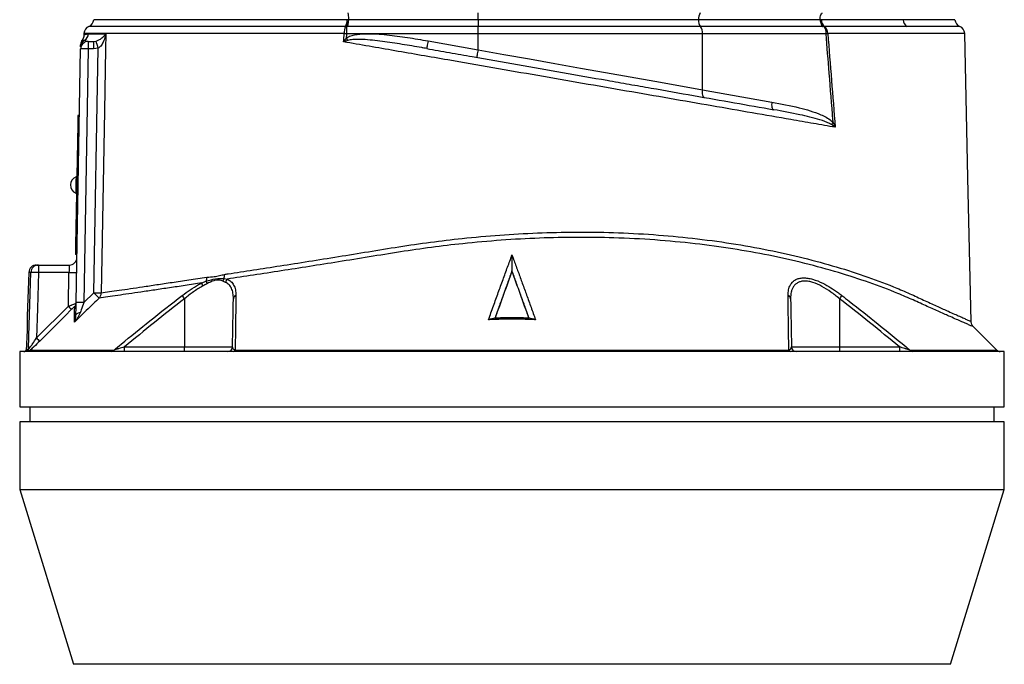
# Model space of a CAD drawing. Header units: millimetres. Extents: x 1082 to 1944, y 830 to 2111.
# Tile 5 of 6: x 1440 to 1759, y 1600 to 1809. Entities that reach past the tile are written whole.
import ezdxf

# ---------------------------------------------------------------- set-up
doc = ezdxf.new("R2010")
doc.units = ezdxf.units.MM

msp = doc.modelspace()

# ---------------------------------------------------------------- linework, layer by layer
at = {"color": 7, "linetype": 'Continuous', "lineweight": 25}
for p, q in [((1588.46, 1808.54), (1588.46, 1810.75)), ((1463.96, 1808.54), (1463.96, 1808.51)), ((1545.82, 1806.32), (1545.55, 1806.34)), ((1545.82, 1806.32), (1545.82, 1804.01)), ((1546.12, 1806.3), (1545.82, 1806.32)), ((1546.47, 1808.51), (1546.01, 1808.51)), ((1588.46, 1806.3), (1546.12, 1806.3)), ((1546.47, 1808.51), (1546.42, 1807.95)), ((1588.46, 1808.51), (1546.47, 1808.51)), ((1588.46, 1808.54), (1546.48, 1808.54)), ((1546.48, 1808.54), (1546.48, 1808.51)), ((1659.88, 1808.54), (1588.46, 1808.54)), ((1588.46, 1808.54), (1588.46, 1808.51)), ((1588.46, 1808.51), (1588.46, 1806.3)), ((1659.88, 1808.51), (1588.46, 1808.51)), ((1588.46, 1804.01), (1588.46, 1806.3)), ((1660.52, 1806.3), (1588.46, 1806.3)), ((1659.88, 1808.54), (1659.88, 1808.51)), ((1699.28, 1808.54), (1659.88, 1808.54)), ((1699.28, 1808.51), (1659.88, 1808.51)), ((1700.2, 1806.3), (1660.52, 1806.3)), ((1699.28, 1808.54), (1699.28, 1808.51)), ((1726.22, 1808.54), (1699.28, 1808.54)), ((1699.38, 1808.51), (1699.28, 1808.51)), ((1699.73, 1808.51), (1699.38, 1808.51)), ((1700.56, 1806.33), (1700.2, 1806.3)), ((1700.74, 1806.34), (1700.56, 1806.33)), ((1726.22, 1808.54), (1726.22, 1808.51)), ((1742.96, 1808.51), (1742.96, 1808.54)), ((1460.79, 1804.07), (1460.78, 1803.5)), ((1588.46, 1804.01), (1545.82, 1804.01)), ((1661.15, 1804.01), (1588.46, 1804.01)), ((1588.46, 1798.8), (1588.46, 1804.01)), ((1661.15, 1785.8), (1661.15, 1804.01)), ((1701.21, 1804.01), (1661.15, 1804.01)), ((1460.27, 1802.01), (1460.31, 1802.01)), ((1462.18, 1801.51), (1462.18, 1799.06)), ((1462.18, 1801.51), (1463.85, 1801.51)), ((1463.85, 1801.51), (1464.71, 1801.63)), ((1463.85, 1801.51), (1463.85, 1799.06)), ((1465.42, 1799.29), (1463.85, 1799.06)), ((1464.02, 1720), (1465.42, 1799.29)), ((1571.47, 1799.26), (1570.34, 1799.46)), ((1572.25, 1801.66), (1588.46, 1798.8)), ((1458.25, 1716.86), (1459.68, 1799.06)), ((1462.18, 1799.06), (1460.75, 1716.86)), ((1463.85, 1799.06), (1462.18, 1799.06)), ((1661.15, 1785.8), (1683.64, 1781.84)), ((1459.31, 1777.52), (1458.81, 1777.53)), ((1458.76, 1774.53), (1458.07, 1735.44)), ((1459.26, 1774.52), (1458.76, 1774.53)), ((1458.46, 1757.64), (1458.21, 1757.64)), ((1458.12, 1752.34), (1458.37, 1752.34)), ((1458.57, 1735.43), (1458.07, 1735.44)), ((1458.52, 1732.43), (1458.02, 1732.44)), ((1445.42, 1729.01), (1446.06, 1729.01)), ((1446.06, 1729.01), (1456, 1729.01)), ((1446.06, 1729.01), (1446.06, 1726.6)), ((1442.92, 1726.6), (1442.43, 1712.44)), ((1455.92, 1726.6), (1446.06, 1726.6)), ((1455.73, 1715.67), (1455.92, 1726.6)), ((1599.46, 1727.01), (1599.46, 1727.16)), ((1498.97, 1723.2), (1500.42, 1723.77)), ((1506.66, 1723.41), (1505.82, 1723.79)), ((1506.16, 1724.61), (1507.18, 1724.44)), ((1460.75, 1716.86), (1464.02, 1720)), ((1493.4, 1718.11), (1493.4, 1702.49)), ((1705.53, 1718.11), (1705.53, 1702.49)), ((1445.39, 1705.37), (1455.73, 1715.67)), ((1593.96, 1711.89), (1594, 1711.92)), ((1604.92, 1711.92), (1604.96, 1711.89)), ((1748.93, 1709.02), (1748.93, 1709.02)), ((1756.52, 1701.45), (1748.94, 1709.03)), ((1439.96, 1701.01), (1439.96, 1683.01)), ((1599.46, 1701.01), (1439.96, 1701.01)), ((1442.66, 1701.13), (1441.93, 1701.13)), ((1442.06, 1701.67), (1442.04, 1701.53)), ((1442.06, 1701.67), (1442.78, 1701.67)), ((1443.37, 1701.45), (1470.52, 1701.45)), ((1473.9, 1701.01), (1473.9, 1702.49)), ((1473.9, 1702.49), (1493.4, 1702.49)), ((1493.4, 1702.49), (1508.92, 1702.49)), ((1493.4, 1701.01), (1493.4, 1702.49)), ((1509.78, 1701.45), (1689.14, 1701.45)), ((1758.96, 1701.01), (1599.46, 1701.01)), ((1690, 1702.49), (1705.53, 1702.49)), ((1705.53, 1702.49), (1705.53, 1701.01)), ((1705.53, 1702.49), (1725.03, 1702.49)), ((1725.03, 1702.49), (1725.03, 1701.01)), ((1758.96, 1683.01), (1758.96, 1701.01)), ((1439.96, 1683.01), (1758.96, 1683.01)), ((1443.26, 1683.01), (1443.26, 1678.21)), ((1755.66, 1678.21), (1755.66, 1683.01)), ((1439.96, 1678.21), (1439.96, 1656.24)), ((1599.46, 1678.21), (1439.96, 1678.21)), ((1758.96, 1678.21), (1599.46, 1678.21)), ((1758.96, 1656.24), (1758.96, 1678.21)), ((1439.96, 1656.24), (1457.36, 1599.6)), ((1439.96, 1656.24), (1758.96, 1656.24)), ((1741.56, 1599.6), (1758.96, 1656.24))]:
    msp.add_line(p, q, dxfattribs=at)
at = {"color": 1, "linetype": 'Continuous', "lineweight": 25}
for p, q in [((1546.48, 1808.54), (1463.96, 1808.54)), ((1742.96, 1808.54), (1726.22, 1808.54)), ((1443.58, 1726.6), (1442.92, 1726.6)), ((1728.4, 1701.45), (1756.52, 1701.45)), ((1599.46, 1599.6), (1457.36, 1599.6)), ((1741.56, 1599.6), (1599.46, 1599.6))]:
    msp.add_line(p, q, dxfattribs=at)
at = {"color": 7, "linetype": 'Continuous', "lineweight": 25, "flags": 128}
for points in [[(1467.86, 1803.96), (1467.77, 1798.96), (1467.41, 1778.96), (1466.89, 1749.48), (1466.57, 1731.48), (1466.36, 1719.99)], [(1545.09, 1804.07), (1545.18, 1804.06), (1545.27, 1804.05), (1545.36, 1804.05), (1545.45, 1804.04), (1545.54, 1804.03), (1545.63, 1804.03), (1545.73, 1804.02), (1545.82, 1804.01)], [(1545.82, 1804.01), (1545.8, 1803.79), (1545.71, 1802.59)], [(1545.71, 1802.59), (1545.78, 1802.49), (1545.85, 1802.39), (1545.92, 1802.3), (1545.99, 1802.2), (1546.06, 1802.11), (1546.13, 1802.01), (1546.19, 1801.92), (1546.26, 1801.83)], [(1748.24, 1710.74), (1747.19, 1757.3), (1746.13, 1804.07)], [(1572.25, 1801.66), (1572.17, 1801.18), (1572.09, 1800.72), (1572.01, 1800.29), (1571.95, 1799.92), (1571.89, 1799.61), (1571.85, 1799.39), (1571.83, 1799.25), (1571.82, 1799.2)], [(1588.46, 1798.8), (1588.38, 1798.32), (1588.29, 1797.86), (1588.22, 1797.44), (1588.15, 1797.06), (1588.1, 1796.76), (1588.06, 1796.53), (1588.04, 1796.39), (1588.03, 1796.34)], [(1588.46, 1798.8), (1596.8, 1797.31), (1605.11, 1795.83), (1613.39, 1794.34), (1621.61, 1792.87), (1629.75, 1791.42), (1637.79, 1789.98), (1645.72, 1788.56), (1653.51, 1787.17), (1661.15, 1785.8)], [(1661.15, 1785.8), (1661.1, 1785.34), (1661.09, 1784.9), (1661.12, 1784.49), (1661.19, 1784.12), (1661.29, 1783.81), (1661.43, 1783.58), (1661.59, 1783.42), (1661.77, 1783.34)], [(1683.64, 1781.84), (1683.59, 1781.38), (1683.58, 1780.93), (1683.61, 1780.52), (1683.67, 1780.16), (1683.78, 1779.85), (1683.91, 1779.61), (1684.07, 1779.45), (1684.26, 1779.37)], [(1458.81, 1777.53), (1458.81, 1777.48), (1458.8, 1777.3), (1458.8, 1777.03), (1458.79, 1776.65), (1458.78, 1776.2), (1458.78, 1775.68), (1458.77, 1775.12), (1458.76, 1774.53)], [(1458.16, 1754.99), (1458.15, 1754.03), (1458.13, 1753.21), (1458.12, 1752.62), (1458.12, 1752.35), (1458.12, 1752.34)], [(1458.21, 1757.64), (1458.21, 1757.63), (1458.21, 1757.36), (1458.2, 1756.78), (1458.18, 1755.95), (1458.16, 1754.99)], [(1458.07, 1735.44), (1458.06, 1734.85), (1458.05, 1734.29), (1458.04, 1733.77), (1458.04, 1733.32), (1458.03, 1732.95), (1458.02, 1732.67), (1458.02, 1732.5), (1458.02, 1732.44)], [(1456, 1729.01), (1456, 1728.97), (1456, 1728.83), (1455.99, 1728.61), (1455.98, 1728.31), (1455.97, 1727.95), (1455.95, 1727.53), (1455.94, 1727.07), (1455.92, 1726.6)], [(1442.78, 1701.67), (1442.92, 1706.08), (1443.58, 1726.6)], [(1446.06, 1726.6), (1445.69, 1714.98), (1445.39, 1705.37)], [(1456.78, 1714.67), (1454.66, 1712.55), (1446.44, 1704.36)], [(1458.18, 1712.65), (1458.2, 1712.82), (1458.28, 1712.98), (1458.41, 1713.14), (1458.58, 1713.29), (1458.79, 1713.42), (1459.04, 1713.54), (1459.32, 1713.64), (1459.63, 1713.72)]]:
    msp.add_lwpolyline(points, dxfattribs=at)
at = {"color": 7, "linetype": 'Continuous', "lineweight": 25}
for centre, radius, start, end in [((1663.69, 1808.75), 3.81, 148.3988, 183.1629), ((1463.29, 1804.01), 2.5, 111.4558, 179.0211), ((1461.46, 1808.66), 2.5, 291.4975, 356.8206), ((1549.6, 1804.34), 4.52, 153.7336, 183.4199), ((1541.63, 1808.3), 4.39, 333.4452, 2.7785), ((1542.5, 1808.49), 3.97, 326.8648, 352.1185), ((1663.36, 1808.31), 3.48, 176.7515, 215.2492), ((1657.6, 1804.26), 3.56, 355.9405, 34.9901), ((1702.29, 1808.67), 2.91, 183.0571, 233.5442), ((1702.4, 1808.43), 2.67, 178.195, 231.5351), ((1697.74, 1804.28), 3.48, 355.6364, 36.0552), ((1699.04, 1804.22), 2.71, 356.7303, 51.2431), ((1728.75, 1808.51), 2.52, 180.0562, 239.6386), ((1745.46, 1808.66), 2.5, 183.3296, 248.4532), ((1743.63, 1804.01), 2.5, 1.5015, 68.7485), ((1459.69, 1804.01), 2.5, 300.4309, 358.8439), ((1697.29, 1843.93), 40.11, 275.619, 276.3905), ((1462.18, 1799.01), 2.5, 90, 179), ((1462.18, 1799.68), 2.49, 119.423, 178.9591), ((1462.21, 1800.46), 2.5, 141.3893, 179), ((1323.61, 1757.18), 147.94, 16.5365, 17.4846), ((1460.93, 1763.2), 35.87, 88.0034, 91.9966), ((1707.62, 1771.46), 5.6, 137.526, 146.6983), ((1459.3, 1754.97), 2.88, 112.1203, 245.8797), ((1445.42, 1726.51), 2.5, 90, 178), ((1446.07, 1726.52), 2.49, 90.1159, 178.1241), ((1456, 1731.51), 2.5, 270, 359), ((1444.82, 1704.73), 21.9, 86.7436, 93.2564), ((1456.86, 1744.56), 17.98, 267.0138, 274.9862), ((1502.82, 1725.65), 3.5, 342.7721, 5.3486), ((1501.54, 1723.25), 2.57, 181.0458, 204.8982), ((1497.3, 1724.83), 3.3, 341.1297, 4.685), ((1502.85, 1723.93), 2.44, 183.9845, 203.7188), ((1507.74, 1723.47), 1.95, 143.9674, 170.5619), ((1508.45, 1723.15), 1.81, 134.5197, 171.9541), ((1520.79, 1773.83), 78.23, 223.4775, 225.2438), ((1465.57, 1787.86), 67.87, 268.6943, 270.6735), ((1463.83, 1719.98), 2.53, 317.7519, 0.1654), ((1456.77, 1716.61), 1.48, 314.1399, 358.9555), ((1459.5, 1681.01), 35.87, 88.0035, 91.9965), ((1432.24, 1670.86), 77.28, 37.689, 38.6648), ((1510.38, 1718.01), 1.19, 107.8391, 175.422), ((1688.55, 1718.01), 1.19, 4.5781, 72.1612), ((1766.65, 1670.89), 77.24, 141.3352, 142.3115), ((1468.71, 1728.16), 18.01, 223.8993, 228.5353), ((1458.24, 1717.73), 17.83, 223.895, 228.58), ((1441.34, 1702.51), 1.5, 270, 293.2876), ((1440.55, 1701.73), 1.5, 336.7124, 352.6119), ((1441.28, 1701.73), 1.51, 336.8109, 358.0145), ((1469.63, 1702.15), 1.13, 271.3084, 322.2391), ((1507.42, 1702.51), 1.5, 270, 359), ((1509.1, 1701.75), 0.747, 275.8903, 336.0255), ((1689.83, 1701.75), 0.747, 203.9746, 264.1089), ((1691.5, 1702.51), 1.5, 181, 270), ((1729.3, 1702.15), 1.13, 217.7614, 268.6911), ((1757.58, 1702.51), 1.5, 225, 270)]:
    msp.add_arc(centre, radius, start, end, dxfattribs=at)
for points, knots in [([(1546.29, 1810.75), (1546.29, 1810.72), (1546.34, 1810.55), (1546.4, 1810.12), (1546.47, 1809.38), (1546.47, 1808.82), (1546.48, 1808.54)], [0, 0, 0, 0, 0.072318, 0.382499, 0.691222, 1, 1, 1, 1]), ([(1699.28, 1808.54), (1699.29, 1808.82), (1699.32, 1809.38), (1699.55, 1810.12), (1699.8, 1810.55), (1699.96, 1810.72), (1699.99, 1810.75)], [0, 0, 0, 0, 0.309606, 0.619186, 0.929866, 1, 1, 1, 1]), ([(1546.01, 1808.51), (1544.42, 1808.51), (1539.64, 1808.51), (1531.87, 1808.51), (1523.02, 1808.51), (1514.71, 1808.51), (1506.98, 1808.51), (1499.75, 1808.51), (1493.07, 1808.51), (1486.98, 1808.51), (1481.54, 1808.51), (1476.77, 1808.51), (1472.71, 1808.51), (1469.39, 1808.51), (1466.82, 1808.51), (1465.06, 1808.51), (1464.07, 1808.51), (1464.04, 1808.51), (1464.03, 1808.51)], [0, 0, 0, 0, 0.033917, 0.102056, 0.170194, 0.235296, 0.300398, 0.365499, 0.430601, 0.495703, 0.560804, 0.625906, 0.691007, 0.756109, 0.82121, 0.886312, 0.951413, 1, 1, 1, 1]), ([(1546.42, 1807.95), (1546.41, 1807.76), (1546.39, 1807.59), (1546.34, 1807.26), (1546.31, 1807.1), (1546.26, 1806.82), (1546.23, 1806.69), (1546.19, 1806.53), (1546.17, 1806.48), (1546.15, 1806.38), (1546.13, 1806.34), (1546.12, 1806.3)], [0, 0, 0, 0, 0.25, 0.25, 0.5, 0.5, 0.75, 0.75, 0.875, 0.875, 1, 1, 1, 1]), ([(1699.28, 1808.51), (1699.3, 1808.28), (1699.33, 1808.04), (1699.43, 1807.6), (1699.5, 1807.38), (1699.62, 1807.09), (1699.66, 1807), (1699.76, 1806.83), (1699.8, 1806.75), (1699.91, 1806.6), (1699.96, 1806.53), (1700.08, 1806.4), (1700.14, 1806.35), (1700.2, 1806.3)], [0, 0, 0, 0, 0.25, 0.25, 0.5, 0.5, 0.625, 0.625, 0.75, 0.75, 0.875, 0.875, 1, 1, 1, 1]), ([(1726.23, 1808.51), (1725.19, 1808.51), (1722.09, 1808.51), (1716.57, 1808.51), (1708.87, 1808.51), (1703.03, 1808.51), (1699.73, 1808.51)], [0, 0, 0, 0, 0.1311584, 0.393556, 0.6568209, 1, 1, 1, 1]), ([(1727.48, 1806.34), (1725.48, 1806.34), (1721.4, 1806.34), (1714.83, 1806.34), (1707.95, 1806.34), (1703.14, 1806.34), (1700.74, 1806.34)], [0, 0, 0, 0, 0.249017, 0.507704, 0.753496, 1, 1, 1, 1]), ([(1742.94, 1808.51), (1742.91, 1808.51), (1742.85, 1808.51), (1742.09, 1808.51), (1740.81, 1808.51), (1738.98, 1808.51), (1736.62, 1808.51), (1733.71, 1808.51), (1730.29, 1808.51), (1727.58, 1808.51), (1726.23, 1808.51)], [0, 0, 0, 0, 0.110593, 0.23617, 0.361748, 0.487325, 0.613636, 0.739948, 0.869974, 1, 1, 1, 1]), ([(1460.78, 1803.5), (1460.76, 1803.34), (1460.74, 1803.02), (1460.61, 1802.63), (1460.47, 1802.36), (1460.35, 1802.16), (1460.29, 1802.09), (1460.26, 1802.04)], [0, 0, 0, 0, 0.174275, 0.346962, 0.5104, 0.721622, 1, 1, 1, 1]), ([(1462.2, 1803.96), (1462.34, 1803.96), (1463.59, 1803.96), (1465.57, 1803.96), (1467.86, 1803.96)], [0.51660447, 0.51660447, 0.51660447, 0.51660447, 0.51992496, 0.5444184, 0.5444184, 0.5444184, 0.5444184]), ([(1464.71, 1801.63), (1465.01, 1801.74), (1465.77, 1802.01), (1466.75, 1802.72), (1467.44, 1803.39), (1467.78, 1803.84), (1467.86, 1803.95), (1467.86, 1803.96)], [0, 0, 0, 0, 0.186392, 0.459671, 0.869962, 0.997454, 1, 1, 1, 1]), ([(1467.86, 1803.96), (1467.86, 1803.95), (1467.82, 1803.73), (1467.62, 1802.82), (1467.15, 1801.48), (1466.37, 1800.07), (1465.7, 1799.51), (1465.42, 1799.29)], [0, 0, 0, 0, 0.002539, 0.12925, 0.537904, 0.81188, 1, 1, 1, 1]), ([(1545.71, 1802.59), (1545.94, 1802.76), (1546.19, 1802.89), (1546.69, 1803.13), (1546.96, 1803.23), (1547.5, 1803.4), (1547.77, 1803.47), (1548.32, 1803.6), (1548.6, 1803.65), (1549.43, 1803.79), (1549.98, 1803.86), (1551.1, 1803.95), (1551.66, 1803.97), (1553.34, 1804.01), (1554.46, 1803.98), (1556.7, 1803.86), (1557.82, 1803.76), (1561.17, 1803.42), (1563.39, 1803.11), (1567.83, 1802.43), (1570.04, 1802.05), (1572.25, 1801.66)], [0, 0, 0, 0, 0.03125, 0.03125, 0.0625, 0.0625, 0.09375, 0.09375, 0.125, 0.125, 0.1875, 0.1875, 0.25, 0.25, 0.375, 0.375, 0.5, 0.5, 0.75, 0.75, 1, 1, 1, 1]), ([(1703.49, 1775.24), (1703.47, 1775.49), (1703.06, 1780.81), (1702.31, 1790.4), (1701.56, 1799.74), (1701.21, 1804.01)], [0, 0, 0, 0, 0.026281, 0.554639, 1, 1, 1, 1]), ([(1459.7, 1799.72), (1459.7, 1799.98), (1459.71, 1800.46), (1459.71, 1800.39), (1459.71, 1800.36)], [0, 0, 0, 0, 0.548191, 1, 1, 1, 1]), ([(1460.96, 1801.85), (1461.02, 1801.81), (1461.34, 1801.63), (1461.8, 1801.57), (1462.18, 1801.51)], [0, 0, 0, 0, 0.18561, 1, 1, 1, 1]), ([(1704.18, 1773.66), (1701.85, 1774.07), (1697.19, 1774.88), (1688.3, 1776.43), (1677.39, 1778.32), (1664.25, 1780.61), (1650.62, 1782.98), (1636.62, 1785.41), (1622.33, 1787.89), (1607.85, 1790.41), (1593.24, 1792.95), (1580.62, 1795.15), (1570.05, 1796.98), (1561.54, 1798.47), (1553.1, 1799.92), (1547.62, 1800.87), (1544.88, 1801.34)], [0, 0, 0, 0, 0.053053, 0.106105, 0.192712, 0.279613, 0.366516, 0.453127, 0.539143, 0.625443, 0.711744, 0.797761, 0.848505, 0.899249, 0.949625, 1, 1, 1, 1]), ([(1571.82, 1799.2), (1569.7, 1799.57), (1567.57, 1799.94), (1563.32, 1800.64), (1561.2, 1800.98), (1558, 1801.43), (1556.94, 1801.57), (1554.8, 1801.82), (1553.73, 1801.93), (1551.59, 1802.1), (1550.52, 1802.16), (1548.92, 1802.16), (1548.38, 1802.15), (1547.58, 1802.08), (1547.31, 1802.05), (1546.78, 1801.97), (1546.52, 1801.92), (1546.26, 1801.83)], [0, 0, 0, 0, 0.25, 0.25, 0.5, 0.5, 0.625, 0.625, 0.75, 0.75, 0.875, 0.875, 0.9375, 0.9375, 0.96875, 0.96875, 1, 1, 1, 1]), ([(1571.82, 1799.2), (1574.27, 1798.77), (1576.74, 1798.33), (1581.67, 1797.46), (1584.13, 1797.03), (1591.51, 1795.73), (1596.4, 1794.87), (1606.15, 1793.15), (1611, 1792.29), (1620.66, 1790.59), (1625.47, 1789.74), (1631.46, 1788.68), (1632.66, 1788.47), (1635.04, 1788.05), (1636.24, 1787.84), (1639.81, 1787.21), (1642.16, 1786.8), (1649.17, 1785.56), (1653.76, 1784.75), (1667.26, 1782.37), (1675.93, 1780.84), (1684.26, 1779.37)], [0, 0, 0, 0, 0.0625, 0.0625, 0.125, 0.125, 0.25, 0.25, 0.375, 0.375, 0.5, 0.5, 0.53125, 0.53125, 0.5625, 0.5625, 0.625, 0.625, 0.75, 0.75, 1, 1, 1, 1]), ([(1683.64, 1781.84), (1686.62, 1781.28), (1690.79, 1780.5), (1696.08, 1779.06), (1699, 1778.01), (1701.28, 1776.93), (1702.62, 1776.09), (1703.29, 1775.43), (1703.49, 1775.24)], [0, 0, 0, 0, 0.4330565, 0.6068746, 0.7805068, 0.871518, 0.9621838, 1, 1, 1, 1]), ([(1702.94, 1774.53), (1702.75, 1774.64), (1701.59, 1775.34), (1698.18, 1776.46), (1692.17, 1777.95), (1687.1, 1778.86), (1684.26, 1779.37)], [0, 0, 0, 0, 0.033568, 0.207901, 0.556795, 1, 1, 1, 1]), ([(1704.18, 1773.66), (1704.18, 1773.67), (1703.78, 1773.96), (1703.36, 1774.24), (1702.94, 1774.53)], [0, 0, 0, 0, 0.007989, 1, 1, 1, 1]), ([(1703.49, 1775.24), (1703.67, 1774.84), (1703.91, 1774.32), (1704.13, 1773.79), (1704.18, 1773.67), (1704.18, 1773.66)], [0, 0, 0, 0, 0.761335, 0.992019, 1, 1, 1, 1]), ([(1591.84, 1711.28), (1592.38, 1712.77), (1593.44, 1715.72), (1595.01, 1720.05), (1596.53, 1724.25), (1598.01, 1728.31), (1598.98, 1730.97), (1599.46, 1732.27)], [0, 0, 0, 0, 0.21257, 0.418853, 0.618851, 0.812566, 1, 1, 1, 1]), ([(1600.15, 1730.39), (1600.58, 1729.2), (1601.47, 1726.77), (1602.82, 1723.06), (1604.21, 1719.24), (1605.63, 1715.3), (1606.59, 1712.63), (1607.08, 1711.28)], [0, 0, 0, 0, 0.18864, 0.382957, 0.582956, 0.788637, 1, 1, 1, 1]), ([(1500.59, 1725.1), (1501.39, 1725.12), (1502.76, 1725.16), (1504.67, 1725.6), (1505.78, 1725.85), (1506.3, 1725.98)], [0, 0, 0, 0, 0.42584, 0.728136, 1, 1, 1, 1]), ([(1599.46, 1727.16), (1599.02, 1725.95), (1598.13, 1723.49), (1596.78, 1719.73), (1595.38, 1715.85), (1594.44, 1713.23), (1593.96, 1711.89)], [0, 0, 0, 0, 0.238551, 0.484735, 0.738551, 1, 1, 1, 1]), ([(1604.96, 1711.89), (1604.48, 1713.22), (1603.54, 1715.85), (1602.15, 1719.73), (1600.79, 1723.48), (1599.9, 1725.95), (1599.46, 1727.16)], [0, 0, 0, 0, 0.261116, 0.514821, 0.761115, 1, 1, 1, 1]), ([(1498.97, 1723.2), (1497.15, 1722.93), (1493.52, 1722.38), (1488.43, 1721.62), (1483.64, 1720.91), (1479.24, 1720.26), (1475.25, 1719.67), (1471.66, 1719.15), (1468.42, 1718.68), (1466.61, 1718.41), (1465.71, 1718.28)], [0, 0, 0, 0, 0.124841, 0.249681, 0.376452, 0.503223, 0.626476, 0.749729, 0.874865, 1, 1, 1, 1]), ([(1466.36, 1719.99), (1467.25, 1720.12), (1469.02, 1720.38), (1472.19, 1720.85), (1475.75, 1721.37), (1479.8, 1721.97), (1484.31, 1722.65), (1489.32, 1723.4), (1494.71, 1724.21), (1498.63, 1724.81), (1500.59, 1725.1)], [0, 0, 0, 0, 0.1198108, 0.2396219, 0.3612598, 0.4828979, 0.6110668, 0.7392356, 0.8696176, 1, 1, 1, 1]), ([(1492.58, 1719.14), (1493.44, 1719.78), (1495.18, 1721.07), (1497.35, 1722.39), (1498.63, 1723.03), (1498.97, 1723.2)], [0, 0, 0, 0, 0.416105, 0.84257, 1, 1, 1, 1]), ([(1500.42, 1723.77), (1501.44, 1724.07), (1503.47, 1724.69), (1505.27, 1724.64), (1506.16, 1724.61)], [0, 0, 0, 0, 0.504753, 1, 1, 1, 1]), ([(1505.82, 1723.79), (1505.62, 1723.86), (1504.86, 1724.14), (1503.81, 1724.14), (1502.25, 1723.78), (1501.37, 1723.34), (1500.62, 1722.96)], [0, 0, 0, 0, 0.1391143, 0.5316224, 0.5970221, 1, 1, 1, 1]), ([(1509.19, 1718.11), (1509.18, 1718.72), (1509.14, 1719.95), (1508.65, 1721.46), (1507.87, 1722.68), (1507.07, 1723.16), (1506.66, 1723.41)], [0, 0, 0, 0, 0.267879, 0.5415855, 0.7667704, 1, 1, 1, 1]), ([(1507.18, 1724.44), (1507.61, 1724.21), (1508.5, 1723.73), (1509.37, 1722.53), (1509.94, 1721), (1509.99, 1719.77), (1510.01, 1719.14)], [0, 0, 0, 0, 0.227269, 0.463128, 0.728209, 1, 1, 1, 1]), ([(1688.91, 1719.14), (1688.94, 1719.77), (1688.99, 1721.01), (1689.53, 1722.48), (1690.34, 1723.59), (1691.31, 1724.3), (1692.48, 1724.73), (1693.78, 1724.89), (1695.26, 1724.79), (1697.36, 1724.33), (1699.91, 1723.3), (1702.73, 1721.71), (1704.79, 1720.32), (1705.97, 1719.42), (1706.34, 1719.14)], [0, 0, 0, 0, 0.103576, 0.207004, 0.284033, 0.360973, 0.426683, 0.492361, 0.558144, 0.623954, 0.753511, 0.853429, 0.953504, 1, 1, 1, 1]), ([(1705.53, 1718.11), (1705.08, 1718.49), (1704.63, 1718.86), (1703.71, 1719.58), (1703.24, 1719.92), (1701.84, 1720.92), (1700.88, 1721.53), (1698.91, 1722.6), (1697.94, 1723.04), (1696.5, 1723.5), (1696.03, 1723.62), (1695.13, 1723.77), (1694.7, 1723.81), (1694.07, 1723.81), (1693.87, 1723.8), (1693.48, 1723.76), (1693.3, 1723.73), (1692.76, 1723.61), (1692.43, 1723.49), (1691.98, 1723.26), (1691.83, 1723.18), (1691.56, 1722.99), (1691.43, 1722.89), (1691.08, 1722.57), (1690.87, 1722.33), (1690.51, 1721.8), (1690.36, 1721.51), (1690.11, 1720.9), (1690.01, 1720.58), (1689.78, 1719.58), (1689.72, 1718.86), (1689.73, 1718.11)], [0, 0, 0, 0, 0.0625, 0.0625, 0.125, 0.125, 0.25, 0.25, 0.375, 0.375, 0.4375, 0.4375, 0.5, 0.5, 0.53125, 0.53125, 0.5625, 0.5625, 0.625, 0.625, 0.65625, 0.65625, 0.6875, 0.6875, 0.75, 0.75, 0.8125, 0.8125, 0.875, 0.875, 1, 1, 1, 1]), ([(1499.21, 1722.16), (1498.19, 1721.62), (1497.2, 1721), (1495.26, 1719.63), (1494.32, 1718.89), (1493.4, 1718.11)], [0, 0, 0, 0, 0.5, 0.5, 1, 1, 1, 1]), ([(1455.73, 1715.67), (1456.03, 1715.79), (1456.41, 1715.94), (1457.01, 1716.17), (1457.5, 1716.35), (1457.93, 1716.5), (1458.19, 1716.58), (1458.23, 1716.58), (1458.24, 1716.58)], [0, 0, 0, 0, 0.234855, 0.304903, 0.510095, 0.683, 0.833185, 1, 1, 1, 1]), ([(1465.71, 1718.28), (1464.5, 1717.13), (1461.82, 1714.55), (1459.15, 1711.97), (1457.67, 1710.55)], [0, 0, 0, 0, 0.448554, 1, 1, 1, 1]), ([(1458.18, 1712.65), (1458.18, 1712.99), (1458.2, 1714.3), (1458.23, 1715.77), (1458.25, 1716.86)], [0, 0, 0, 0, 0.261142, 1, 1, 1, 1]), ([(1460.75, 1716.86), (1460.47, 1716.06), (1460.09, 1714.99), (1459.73, 1713.98), (1459.63, 1713.72)], [0, 0, 0, 0, 0.7469969, 1, 1, 1, 1]), ([(1470.52, 1701.45), (1471.29, 1702.09), (1475.15, 1705.27), (1482.46, 1711.22), (1489.1, 1716.41), (1492.58, 1719.14)], [0, 0, 0, 0, 0.1060905, 0.5304566, 1, 1, 1, 1]), ([(1510.01, 1719.14), (1510, 1718.53), (1509.97, 1715.46), (1509.89, 1709.61), (1509.82, 1704.26), (1509.78, 1701.45)], [0, 0, 0, 0, 0.1060905, 0.5304604, 1, 1, 1, 1]), ([(1689.14, 1701.45), (1689.13, 1702.09), (1689.09, 1705.27), (1689.01, 1711.22), (1688.94, 1716.41), (1688.91, 1719.14)], [0, 0, 0, 0, 0.10609, 0.530457, 1, 1, 1, 1]), ([(1706.34, 1719.14), (1707.13, 1718.53), (1711.08, 1715.46), (1718.47, 1709.61), (1724.98, 1704.26), (1728.4, 1701.45)], [0, 0, 0, 0, 0.106091, 0.530461, 1, 1, 1, 1]), ([(1457.8, 1715.54), (1457.79, 1715.55), (1457.77, 1715.56), (1457.66, 1715.48), (1457.49, 1715.33), (1457.21, 1715.08), (1456.96, 1714.85), (1456.81, 1714.7), (1456.78, 1714.67)], [0, 0, 0, 0, 0.1446115, 0.2778911, 0.4421869, 0.6555334, 0.9313946, 1, 1, 1, 1]), ([(1457.67, 1710.55), (1457.68, 1710.74), (1457.69, 1711.21), (1457.73, 1712.69), (1457.76, 1714.29), (1457.79, 1715.22), (1457.8, 1715.54)], [0, 0, 0, 0, 0.0870299, 0.2141763, 0.7230867, 1, 1, 1, 1]), ([(1459.63, 1713.72), (1459.37, 1713.14), (1458.85, 1712), (1458.08, 1711.02), (1457.68, 1710.56), (1457.67, 1710.55)], [0, 0, 0, 0, 0.501826, 0.996882, 1, 1, 1, 1]), ([(1442.43, 1712.44), (1442.43, 1712.45), (1442.43, 1712.52), (1442.43, 1711.97), (1442.43, 1710.87), (1442.4, 1709.3), (1442.36, 1707.48), (1442.28, 1705.6), (1442.2, 1703.89), (1442.12, 1702.52), (1442.07, 1701.89), (1442.06, 1701.7), (1442.06, 1701.67)], [0, 0, 0, 0, 0.047872, 0.164233, 0.280591, 0.396934, 0.513253, 0.629597, 0.746065, 0.862649, 0.97919, 1, 1, 1, 1]), ([(1457.67, 1710.55), (1457.67, 1710.55), (1457.81, 1710.86), (1458.06, 1711.5), (1458.14, 1712.26), (1458.18, 1712.65)], [0, 0, 0, 0, 0.003412, 0.49919, 1, 1, 1, 1]), ([(1605.66, 1711.35), (1605.25, 1711.36), (1604.42, 1711.39), (1603.18, 1711.43), (1601.94, 1711.46), (1600.7, 1711.47), (1599.46, 1711.48), (1598.22, 1711.47), (1596.98, 1711.46), (1595.74, 1711.43), (1594.5, 1711.39), (1593.67, 1711.36), (1593.26, 1711.35)], [0, 0, 0, 0, 0.100129, 0.200172, 0.300151, 0.400087, 0.500001, 0.599915, 0.69985, 0.799828, 0.899871, 1, 1, 1, 1]), ([(1594, 1711.91), (1594.41, 1711.92), (1595.22, 1711.95), (1596.43, 1711.98), (1597.64, 1712), (1598.85, 1712.01), (1600.07, 1712.01), (1601.28, 1712), (1602.49, 1711.98), (1603.71, 1711.95), (1604.52, 1711.92), (1604.92, 1711.91)], [0, 0, 0, 0, 0.11122, 0.222358, 0.333438, 0.444483, 0.555517, 0.666562, 0.777642, 0.88878, 1, 1, 1, 1]), ([(1748.96, 1709.04), (1748.83, 1709.18), (1748.54, 1709.49), (1748.28, 1710.09), (1748.26, 1710.53), (1748.25, 1710.74)], [0, 0, 0, 0, 0.30025, 0.673053, 1, 1, 1, 1]), ([(1442.78, 1701.67), (1442.8, 1701.68), (1442.85, 1701.7), (1442.98, 1701.85), (1443.19, 1702.12), (1443.57, 1702.63), (1444.36, 1703.77), (1444.99, 1704.75), (1445.39, 1705.37)], [0, 0, 0, 0, 0.072199, 0.174681, 0.194156, 0.359959, 0.594491, 1, 1, 1, 1]), ([(1446.44, 1704.36), (1445.81, 1703.74), (1444.79, 1702.74), (1443.78, 1701.81), (1443.41, 1701.49), (1443.37, 1701.45)], [0, 0, 0, 0, 0.589723, 0.951305, 1, 1, 1, 1]), ([(1443.37, 1701.45), (1443.37, 1701.45), (1443.2, 1701.33), (1442.87, 1701.17), (1442.73, 1701.14), (1442.66, 1701.13)], [0, 0, 0, 0, 0.003751, 0.550052, 1, 1, 1, 1]), ([(1473.9, 1702.49), (1473.27, 1702.29), (1472.32, 1702), (1471.17, 1701.65), (1470.71, 1701.51), (1470.52, 1701.45)], [0, 0, 0, 0, 0.535828, 0.809764, 1, 1, 1, 1]), ([(1509.78, 1701.45), (1509.62, 1701.52), (1509.27, 1701.69), (1508.99, 1702.04), (1508.95, 1702.32), (1508.92, 1702.49)], [0, 0, 0, 0, 0.2385659, 0.528532, 1, 1, 1, 1]), ([(1689.14, 1701.45), (1689.27, 1701.51), (1689.59, 1701.65), (1689.92, 1702), (1689.97, 1702.29), (1690, 1702.49)], [0, 0, 0, 0, 0.190235, 0.464172, 1, 1, 1, 1]), ([(1728.4, 1701.45), (1728.16, 1701.52), (1727.63, 1701.69), (1726.47, 1702.04), (1725.58, 1702.32), (1725.03, 1702.49)], [0, 0, 0, 0, 0.238566, 0.528533, 1, 1, 1, 1])]:
    msp.add_open_spline(points, degree=3, knots=knots, dxfattribs=at)
at = {"color": 1, "linetype": 'Continuous', "lineweight": 25}
for points, knots in [([(1545.55, 1806.34), (1542.28, 1806.34), (1535.74, 1806.34), (1526.33, 1806.34), (1517.45, 1806.34), (1509.18, 1806.34), (1501.53, 1806.34), (1494.42, 1806.34), (1487.92, 1806.34), (1482.09, 1806.34), (1476.94, 1806.34), (1472.51, 1806.34), (1468.84, 1806.34), (1465.98, 1806.34), (1463.93, 1806.34), (1462.62, 1806.34), (1462.46, 1806.34), (1462.38, 1806.34)], [0, 0, 0, 0, 0.069096, 0.138327, 0.207422, 0.273355, 0.339522, 0.40569, 0.471622, 0.537554, 0.603722, 0.669889, 0.735821, 0.801753, 0.867921, 0.934088, 1, 1, 1, 1]), ([(1744.53, 1806.34), (1744.54, 1806.34), (1744.71, 1806.34), (1744.09, 1806.34), (1742.5, 1806.34), (1739.86, 1806.34), (1736.4, 1806.34), (1732.29, 1806.34), (1729.08, 1806.34), (1727.48, 1806.34)], [0, 0, 0, 0, 0.004515, 0.188664, 0.35788, 0.527635, 0.696851, 0.848425, 1, 1, 1, 1]), ([(1460.78, 1803.5), (1460.78, 1803.5), (1460.73, 1803.47), (1460.94, 1803.6), (1461.4, 1803.88), (1461.98, 1803.94), (1462.2, 1803.96)], [0, 0, 0, 0, 0.000745, 0.336065, 0.754881, 1, 1, 1, 1]), ([(1545.09, 1804.07), (1542.55, 1804.07), (1537.45, 1804.07), (1529.3, 1804.07), (1520.71, 1804.07), (1511.78, 1804.07), (1503.29, 1804.07), (1495.56, 1804.07), (1488.68, 1804.07), (1482.57, 1804.07), (1477.09, 1804.07), (1472.34, 1804.07), (1468.39, 1804.07), (1465.22, 1804.07), (1462.83, 1804.07), (1461.37, 1804.07), (1460.74, 1804.07), (1460.85, 1804.07), (1460.88, 1804.07)], [0, 0, 0, 0, 0.052923, 0.106089, 0.174909, 0.243728, 0.314795, 0.385863, 0.450961, 0.516058, 0.583047, 0.650037, 0.715778, 0.781519, 0.84921, 0.916901, 0.981996, 1, 1, 1, 1]), ([(1746.09, 1804.07), (1746.1, 1804.07), (1746.19, 1804.07), (1745.8, 1804.07), (1744.89, 1804.07), (1743.32, 1804.07), (1741.2, 1804.07), (1738.54, 1804.07), (1735.37, 1804.07), (1731.63, 1804.07), (1727.19, 1804.07), (1720.91, 1804.07), (1712.56, 1804.07), (1705.36, 1804.07), (1701.75, 1804.07)], [0, 0, 0, 0, 0.0121135, 0.0856605, 0.1592073, 0.2348905, 0.3105736, 0.3840258, 0.4574776, 0.5330052, 0.6085686, 0.6940267, 0.8465175, 1, 1, 1, 1]), ([(1460.31, 1802.01), (1460.32, 1802.02), (1460.36, 1802.04), (1460.73, 1801.92), (1460.96, 1801.85)], [0, 0, 0, 0, 0.381061, 1, 1, 1, 1]), ([(1506.3, 1725.98), (1506.69, 1726.04), (1509.73, 1726.5), (1515.63, 1727.41), (1524.37, 1728.77), (1533.58, 1730.22), (1543.15, 1731.74), (1552.91, 1733.33), (1562.88, 1734.97), (1573.02, 1736.46), (1583.93, 1737.76), (1595.51, 1738.8), (1607.79, 1739.5), (1620.1, 1739.77), (1632.68, 1739.61), (1645.36, 1738.95), (1658.13, 1737.77), (1670.58, 1736.1), (1682.58, 1733.95), (1693.94, 1731.39), (1704.72, 1728.46), (1714.86, 1725.16), (1722.83, 1722.13), (1728.97, 1719.46), (1733.46, 1717.38), (1737.47, 1715.54), (1741.31, 1713.8), (1744.06, 1712.57), (1745.9, 1711.75), (1747.07, 1711.23), (1747.88, 1710.87), (1748.27, 1710.7), (1748.2, 1710.73), (1748.19, 1710.73)], [0, 0, 0, 0, 0.00473, 0.037057, 0.069384, 0.10263, 0.135876, 0.168662, 0.201454, 0.234913, 0.268372, 0.307794, 0.347215, 0.387565, 0.427914, 0.471596, 0.515279, 0.560195, 0.605112, 0.64971, 0.69431, 0.740012, 0.785715, 0.810392, 0.835053, 0.860242, 0.88543, 0.918731, 0.935689, 0.952645, 0.973425, 0.994204, 1, 1, 1, 1]), ([(1748.93, 1709.02), (1748.94, 1709.01), (1749.01, 1708.98), (1748.62, 1709.15), (1747.8, 1709.51), (1746.6, 1710.03), (1745.2, 1710.64), (1743.48, 1711.39), (1741.15, 1712.41), (1738.07, 1713.78), (1734.05, 1715.58), (1729.46, 1717.68), (1723.25, 1720.37), (1715.34, 1723.37), (1705.27, 1726.65), (1694.4, 1729.62), (1682.93, 1732.2), (1671.04, 1734.33), (1658.73, 1736.01), (1645.85, 1737.22), (1633.03, 1737.89), (1620.51, 1738.06), (1608.32, 1737.8), (1595.95, 1737.11), (1584.24, 1736.07), (1573.35, 1734.77), (1563.23, 1733.29), (1553.16, 1731.64), (1543.3, 1730.05), (1533.79, 1728.55), (1524.58, 1727.11), (1515.66, 1725.73), (1509.95, 1724.87), (1507.18, 1724.44), (1507.18, 1724.44)], [0, 0, 0, 0, 0.004452, 0.026225, 0.047997, 0.064946, 0.081895, 0.09915, 0.116405, 0.141279, 0.166154, 0.191741, 0.217347, 0.262025, 0.306702, 0.352452, 0.3982, 0.441901, 0.4856, 0.530498, 0.575395, 0.614805, 0.654215, 0.694547, 0.73488, 0.767819, 0.800757, 0.834292, 0.867819, 0.90039, 0.932961, 0.966459, 0.999956, 1, 1, 1, 1])]:
    msp.add_open_spline(points, degree=3, knots=knots, dxfattribs=at)
at = {"color": 7, "linetype": 'Continuous', "lineweight": 25}
for points in [[(1544.88, 1801.34), (1544.95, 1802.25), (1545.02, 1803.16), (1545.09, 1804.07)], [(1545.71, 1802.59), (1545.42, 1802.17), (1545.14, 1801.76), (1544.88, 1801.34)], [(1701.75, 1804.07), (1702.58, 1793.94), (1703.39, 1783.8), (1704.18, 1773.66)], [(1546.26, 1801.83), (1545.79, 1801.67), (1545.33, 1801.5), (1544.88, 1801.34)], [(1599.46, 1732.27), (1599.68, 1731.65), (1599.91, 1731.02), (1600.15, 1730.39)], [(1599.46, 1732.27), (1599.46, 1730.57), (1599.46, 1728.86), (1599.46, 1727.16)], [(1599.46, 1727.01), (1597.64, 1722), (1595.82, 1716.96), (1594, 1711.91)], [(1604.92, 1711.91), (1603.11, 1716.96), (1601.29, 1722), (1599.46, 1727.01)], [(1500.62, 1722.96), (1500.16, 1722.69), (1499.69, 1722.42), (1499.21, 1722.16)], [(1493.4, 1718.11), (1486.81, 1713), (1480.32, 1707.78), (1473.9, 1702.49)], [(1508.92, 1702.49), (1509.01, 1707.78), (1509.1, 1713), (1509.19, 1718.11)], [(1689.73, 1718.11), (1689.82, 1713), (1689.91, 1707.78), (1690, 1702.49)], [(1725.03, 1702.49), (1718.6, 1707.78), (1712.11, 1713), (1705.53, 1718.11)], [(1593.96, 1711.89), (1593.25, 1711.69), (1592.55, 1711.49), (1591.84, 1711.28)], [(1593.26, 1711.35), (1592.79, 1711.32), (1592.31, 1711.3), (1591.84, 1711.28)], [(1607.08, 1711.28), (1606.37, 1711.49), (1605.67, 1711.69), (1604.96, 1711.89)], [(1607.08, 1711.28), (1606.6, 1711.3), (1606.13, 1711.32), (1605.66, 1711.35)]]:
    msp.add_open_spline(points, degree=3, dxfattribs=at)

doc.saveas('drawing.dxf')
